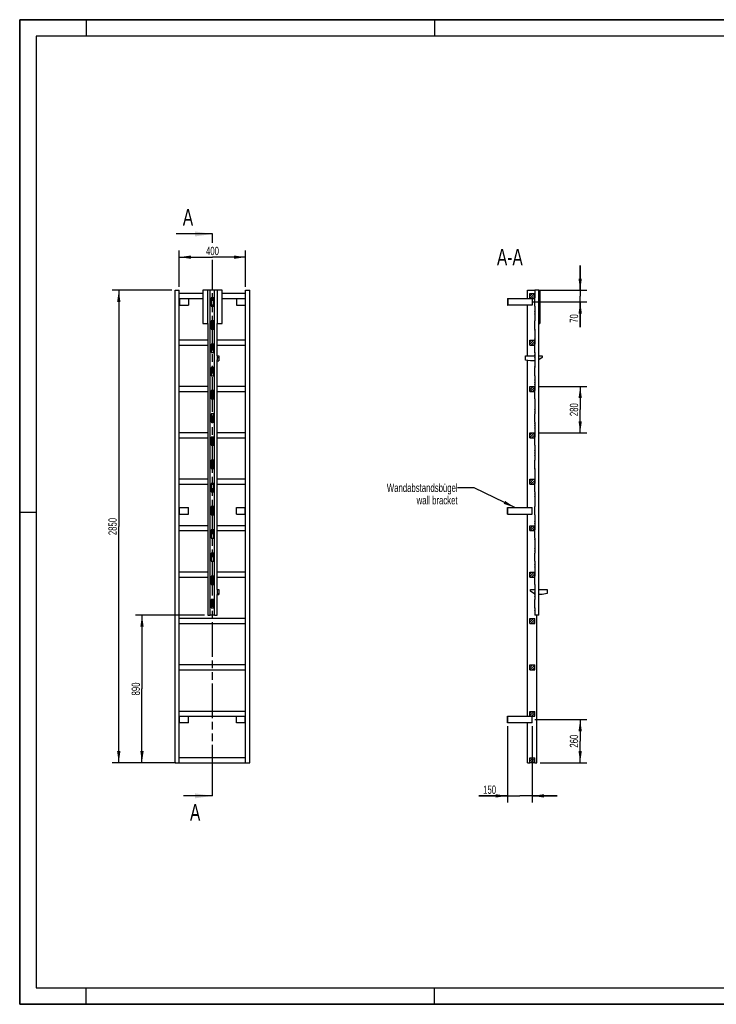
# Model space of a CAD drawing. Header units: millimetres. Extents: x 0 to 8400, y 0 to 5940.
# Tile 1 of 2: x 0 to 4200, y 0 to 5940. Entities that reach past the tile are written whole.
import ezdxf

# ---------------------------------------------------------------- set-up
doc = ezdxf.new("R2010")
doc.units = ezdxf.units.MM
doc.header["$LTSCALE"] = 462
doc.linetypes.add('PHANTOM', pattern=[0.8, 0.45, -0.05, 0.1, -0.05, 0.1, -0.05])
doc.layers.get('0').update_dxf_attribs({"linetype": 'CONTINUOUS'})
for name, color, linetype in [('050_DIMENSIONING', 7, 'CONTINUOUS'), ('053_NOTES', 7, 'CONTINUOUS'), ('HATCHING_BL0', 7, 'CONTINUOUS')]:
    doc.layers.add(name, color=color, linetype=linetype)
doc.styles.get("Standard").update_dxf_attribs({"font": 'txt', "width": 0.7})
doc.dimstyles.new('DIMSTYLE_1', dxfattribs={"dimtxt": 50, "dimasz": 70, "dimexe": 2, "dimexo": 1, "dimtad": 1, "dimdec": 1, "dimtxsty": 'Standard', "dimblk": '_FILLED', "dimblk1": '_FILLED', "dimblk2": '_FILLED', "dimcen": 0.09, "dimazin": 2, "dimtp": 0.5, "dimtm": 0.5, "dimtfac": 1, "dimtdec": 1, "dimtofl": 0, "dimtmove": 0, "dimatfit": 3, "dimldrblk": '_FILLED', "dimfxl": 1, "dimtolj": 1, "dimarcsym": 0})
doc.dimstyles.new('DIMSTYLE_2', dxfattribs={"dimtxt": 50, "dimasz": 70, "dimexe": 2, "dimexo": 1, "dimtad": 1, "dimdec": 1, "dimtxsty": 'Standard', "dimblk": '_FILLED', "dimblk1": '_FILLED', "dimblk2": '_FILLED', "dimcen": 0.09, "dimazin": 2, "dimtp": 0.3, "dimtm": 0.3, "dimtfac": 1, "dimtdec": 1, "dimtofl": 0, "dimtmove": 0, "dimatfit": 3, "dimldrblk": '_FILLED', "dimfxl": 1, "dimtolj": 1, "dimarcsym": 0})
doc.dimstyles.new('DIMSTYLE_3', dxfattribs={"dimtxt": 50, "dimasz": 70, "dimexe": 2, "dimexo": 1, "dimtad": 1, "dimtxsty": 'Standard', "dimblk": '_FILLED', "dimblk1": '_FILLED', "dimblk2": '_FILLED', "dimcen": 0.09, "dimazin": 2, "dimtp": 0.5, "dimtm": 0.5, "dimtfac": 1, "dimtofl": 0, "dimtmove": 0, "dimatfit": 3, "dimldrblk": '_FILLED', "dimfxl": 1, "dimtolj": 1, "dimarcsym": 0})
doc.dimstyles.new('DIMSTYLE_4', dxfattribs={"dimtxt": 50, "dimasz": 70, "dimexe": 2, "dimexo": 1, "dimtad": 1, "dimtxsty": 'Standard', "dimblk": '_FILLED', "dimblk1": '_FILLED', "dimblk2": '_FILLED', "dimcen": 0.09, "dimazin": 2, "dimtp": 2, "dimtm": 2, "dimtfac": 1, "dimtofl": 0, "dimtmove": 0, "dimatfit": 3, "dimldrblk": '_FILLED', "dimfxl": 1, "dimtolj": 1, "dimarcsym": 0})
doc.dimstyles.new('DIMSTYLE_5', dxfattribs={"dimtxt": 50, "dimasz": 70, "dimexe": 2, "dimexo": 1, "dimtad": 1, "dimtxsty": 'Standard', "dimblk": '_FILLED', "dimblk1": '_FILLED', "dimblk2": '_FILLED', "dimcen": 0.09, "dimazin": 2, "dimtp": 0.8, "dimtm": 0.8, "dimtfac": 1, "dimtofl": 0, "dimtmove": 0, "dimatfit": 3, "dimldrblk": '_FILLED', "dimfxl": 1, "dimtolj": 1, "dimarcsym": 0})
doc.dimstyles.get("Standard").update_dxf_attribs({"dimtxt": 50, "dimasz": 70, "dimexe": 2, "dimexo": 1, "dimtad": 1, "dimtxsty": 'Standard', "dimblk": '_FILLED', "dimblk1": '_FILLED', "dimblk2": '_FILLED', "dimcen": 0.09, "dimazin": 2, "dimtol": 1, "dimtp": 0.01, "dimtm": 0.01, "dimtfac": 1, "dimtofl": 0, "dimtmove": 0, "dimatfit": 3, "dimldrblk": '_FILLED', "dimfxl": 1, "dimtolj": 1, "dimarcsym": 0})

# ---------------------------------------------------------------- blocks, each defined once
blk = doc.blocks.new('_FILLED')
at = {"color": 0, "linetype": 'ByBlock'}
blk.add_solid([(0, 0), (-1, 0.143), (-1, -0.143)], dxfattribs=at)
blk = doc.blocks.new('*D2')
at = {"layer": '050_DIMENSIONING', "color": 2, "linetype": 'Continuous', "transparency": 16777216}
for p, q in [((962.3, 4327.4), (962.3, 4547.4)), ((1362.3, 4327.4), (1362.3, 4547.4)), ((962.3, 4507.4), (1162.3, 4507.4)), ((1362.3, 4507.4), (1162.3, 4507.4))]:
    blk.add_line(p, q, dxfattribs=at)
at = {"layer": '050_DIMENSIONING', "color": 2, "linetype": 'Continuous', "transparency": 16777216, "xscale": 70, "yscale": 70, "zscale": 70, "rotation": 180}
blk.add_blockref('_FILLED', (962.3, 4507.4), dxfattribs=at)
at = {"layer": '050_DIMENSIONING', "color": 2, "linetype": 'Continuous', "transparency": 16777216, "xscale": 70, "yscale": 70, "zscale": 70}
blk.add_blockref('_FILLED', (1362.3, 4507.4), dxfattribs=at)
at = {"layer": '050_DIMENSIONING', "color": 2, "linetype": 'Continuous', "transparency": 16777216, "insert": (1162.3, 4569.9), "char_height": 50, "width": 176.786, "attachment_point": 2, "line_spacing_factor": 0.9}
blk.add_mtext('400', dxfattribs=at)
blk = doc.blocks.new('*D3')
at = {"layer": '050_DIMENSIONING', "color": 2, "linetype": 'Continuous', "transparency": 16777216}
for p, q in [((3106.7, 1717.4), (3419.3, 1717.4)), ((3379.3, 1717.4), (3379.3, 1587.4)), ((3379.3, 1457.4), (3379.3, 1587.4)), ((3138.8, 1457.4), (3419.3, 1457.4))]:
    blk.add_line(p, q, dxfattribs=at)
at = {"layer": '050_DIMENSIONING', "color": 2, "linetype": 'Continuous', "transparency": 16777216, "xscale": 70, "yscale": 70, "zscale": 70}
for p, rotation in [((3379.3, 1717.4), 90), ((3379.3, 1457.4), 270)]:
    blk.add_blockref('_FILLED', p, dxfattribs=dict(at, rotation=rotation))
at = {"layer": '050_DIMENSIONING', "color": 2, "linetype": 'Continuous', "transparency": 16777216, "insert": (3316.8, 1587.4), "char_height": 50, "width": 176.786, "attachment_point": 2, "rotation": 90, "line_spacing_factor": 0.9}
blk.add_mtext('260', dxfattribs=at)
blk = doc.blocks.new('*D4')
at = {"layer": '050_DIMENSIONING', "color": 2, "linetype": 'Continuous', "transparency": 16777216}
for p, q in [((3379.3, 4307.4), (3379.3, 4457.4)), ((3379.3, 4457.4), (3379.3, 4272.4)), ((3138.8, 4307.4), (3419.3, 4307.4)), ((3095.9, 4237.4), (3419.3, 4237.4)), ((3379.3, 4084.7), (3379.3, 4272.4)), ((3379.3, 4237.4), (3379.3, 4084.7))]:
    blk.add_line(p, q, dxfattribs=at)
at = {"layer": '050_DIMENSIONING', "color": 2, "linetype": 'Continuous', "transparency": 16777216, "xscale": 70, "yscale": 70, "zscale": 70}
for p, rotation in [((3379.3, 4307.4), 270), ((3379.3, 4237.4), 90)]:
    blk.add_blockref('_FILLED', p, dxfattribs=dict(at, rotation=rotation))
at = {"layer": '050_DIMENSIONING', "color": 2, "linetype": 'Continuous', "transparency": 16777216, "insert": (3316.8, 4163.3), "char_height": 50, "width": 117.857, "attachment_point": 3, "rotation": 90, "line_spacing_factor": 0.9}
blk.add_mtext('70', dxfattribs=at)
blk = doc.blocks.new('*D5')
at = {"layer": '050_DIMENSIONING', "color": 2, "linetype": 'Continuous', "transparency": 16777216}
for p, q in [((2940.3, 1677.4), (2940.3, 1217.4)), ((3090.3, 1677.4), (3090.3, 1217.4)), ((2940.3, 1257.4), (2768.9, 1257.4)), ((2768.9, 1257.4), (3015.3, 1257.4)), ((3240.3, 1257.4), (3015.3, 1257.4)), ((3090.3, 1257.4), (3240.3, 1257.4))]:
    blk.add_line(p, q, dxfattribs=at)
at = {"layer": '050_DIMENSIONING', "color": 2, "linetype": 'Continuous', "transparency": 16777216, "xscale": 70, "yscale": 70, "zscale": 70}
blk.add_blockref('_FILLED', (2940.3, 1257.4), dxfattribs=at)
at = {"layer": '050_DIMENSIONING', "color": 2, "linetype": 'Continuous', "transparency": 16777216, "xscale": 70, "yscale": 70, "zscale": 70, "rotation": 180}
blk.add_blockref('_FILLED', (3090.3, 1257.4), dxfattribs=at)
at = {"layer": '050_DIMENSIONING', "color": 2, "linetype": 'Continuous', "transparency": 16777216, "insert": (2872.5, 1319.9), "char_height": 50, "width": 155.357, "attachment_point": 3, "line_spacing_factor": 0.9}
blk.add_mtext('150', dxfattribs=at)
blk = doc.blocks.new('*D6')
at = {"layer": '050_DIMENSIONING', "color": 2, "linetype": 'Continuous', "transparency": 16777216}
for p, q in [((917.3, 4307.4), (557.3, 4307.4)), ((597.3, 4307.4), (597.3, 2882.4)), ((597.3, 1457.4), (597.3, 2882.4)), ((917.3, 1457.4), (557.3, 1457.4))]:
    blk.add_line(p, q, dxfattribs=at)
at = {"layer": '050_DIMENSIONING', "color": 2, "linetype": 'Continuous', "transparency": 16777216, "xscale": 70, "yscale": 70, "zscale": 70}
for p, rotation in [((597.3, 4307.4), 90), ((597.3, 1457.4), 270)]:
    blk.add_blockref('_FILLED', p, dxfattribs=dict(at, rotation=rotation))
at = {"layer": '050_DIMENSIONING', "color": 2, "linetype": 'Continuous', "transparency": 16777216, "insert": (534.8, 2882.4), "char_height": 50, "width": 230.357, "attachment_point": 2, "rotation": 90, "line_spacing_factor": 0.9}
blk.add_mtext('2850', dxfattribs=at)
blk = doc.blocks.new('*D7')
at = {"layer": '050_DIMENSIONING', "color": 2, "linetype": 'Continuous', "transparency": 16777216}
for p, q in [((1114.3, 2347.4), (697.3, 2347.4)), ((737.3, 2347.4), (737.3, 1902.4)), ((737.3, 1457.4), (737.3, 1902.4)), ((942.3, 1457.4), (697.3, 1457.4))]:
    blk.add_line(p, q, dxfattribs=at)
at = {"layer": '050_DIMENSIONING', "color": 2, "linetype": 'Continuous', "transparency": 16777216, "xscale": 70, "yscale": 70, "zscale": 70}
for p, rotation in [((737.3, 2347.4), 90), ((737.3, 1457.4), 270)]:
    blk.add_blockref('_FILLED', p, dxfattribs=dict(at, rotation=rotation))
at = {"layer": '050_DIMENSIONING', "color": 2, "linetype": 'Continuous', "transparency": 16777216, "insert": (674.8, 1902.4), "char_height": 50, "width": 176.786, "attachment_point": 2, "rotation": 90, "line_spacing_factor": 0.9}
blk.add_mtext('890', dxfattribs=at)
blk = doc.blocks.new('*D8')
at = {"layer": '050_DIMENSIONING', "color": 2, "linetype": 'Continuous', "transparency": 16777216}
for p, q in [((3125.3, 3727.4), (3419.3, 3727.4)), ((3379.3, 3727.4), (3379.3, 3587.4)), ((3379.3, 3447.4), (3379.3, 3587.4)), ((3125.3, 3447.4), (3419.3, 3447.4))]:
    blk.add_line(p, q, dxfattribs=at)
at = {"layer": '050_DIMENSIONING', "color": 2, "linetype": 'Continuous', "transparency": 16777216, "xscale": 70, "yscale": 70, "zscale": 70}
for p, rotation in [((3379.3, 3727.4), 90), ((3379.3, 3447.4), 270)]:
    blk.add_blockref('_FILLED', p, dxfattribs=dict(at, rotation=rotation))
at = {"layer": '050_DIMENSIONING', "color": 2, "linetype": 'Continuous', "transparency": 16777216, "insert": (3316.8, 3587.4), "char_height": 50, "width": 176.786, "attachment_point": 2, "rotation": 90, "line_spacing_factor": 0.9}
blk.add_mtext('280', dxfattribs=at)
blk = doc.blocks.new('XSEC_FILLED')
at = {"color": 0, "linetype": 'ByBlock'}
blk.add_solid([(0, 0), (-1, 0.143), (-1, -0.143)], dxfattribs=at)
blk = doc.blocks.new('HATCHING_BL0', base_point=(1053.2, 2952.4))
at = {"layer": 'HATCHING_BL0', "color": 7, "linetype": 'PHANTOM'}
for p, q in [((1162.3, 4593.5), (1162.3, 4647.4)), ((1162.3, 1357.4), (1162.3, 4491.6)), ((1162.3, 1257.4), (1162.3, 1357.4))]:
    blk.add_line(p, q, dxfattribs=at)
at = {"layer": 'HATCHING_BL0', "color": 7, "linetype": 'Continuous', "char_height": 100, "width": 128.571, "attachment_point": 1, "line_spacing_factor": 0.9}
for insert in [(983.4, 4797.4), (1026.7, 1207.4)]:
    blk.add_mtext('A', dxfattribs=dict(at, insert=insert))
at = {"layer": 'HATCHING_BL0', "color": 7, "linetype": 'Continuous'}
for points in [[(1162.3, 4647.4), (944.1, 4647.4)], [(1162.3, 1257.4), (987.4, 1257.4)]]:
    blk.add_leader(points, dimstyle='Standard', override={"dimasz": 105, "dimtad": 0, "dimldrblk": 'XSEC_FILLED'}, dxfattribs=at)

msp = doc.modelspace()

# ---------------------------------------------------------------- hatches: boundary and pattern name
at = {"linetype": 'Continuous'}
h = msp.add_hatch(dxfattribs=at)
h.set_pattern_fill('A', color=2, scale=9.722718, angle=45, style=0, pattern_type=0)
h.set_pattern_definition([(45, (0, 0), (-6.875, 6.875), [])])
edge = h.paths.add_edge_path()
edge.add_line((3105.344, 1457.417), (3075.344, 1457.417))
edge.add_line((3075.344, 1457.417), (3075.344, 1487.417))
edge.add_line((3075.344, 1487.417), (3105.344, 1487.417))
edge.add_line((3105.344, 1457.417), (3105.344, 1487.417))
edge = h.paths.add_edge_path()
edge.add_line((3075.344, 1737.417), (3075.344, 1767.417))
edge.add_line((3075.344, 1767.417), (3105.344, 1767.417))
edge.add_line((3105.344, 1737.417), (3105.344, 1767.417))
edge.add_line((3075.344, 1737.417), (3105.344, 1737.417))
edge = h.paths.add_edge_path()
edge.add_line((3075.344, 2017.417), (3075.344, 2047.417))
edge.add_line((3075.344, 2047.417), (3105.344, 2047.417))
edge.add_line((3105.344, 2017.417), (3105.344, 2047.417))
edge.add_line((3075.344, 2017.417), (3105.344, 2017.417))
edge = h.paths.add_edge_path()
edge.add_line((3075.344, 2297.417), (3075.344, 2327.417))
edge.add_line((3075.344, 2327.417), (3105.344, 2327.417))
edge.add_line((3105.344, 2297.417), (3105.344, 2327.417))
edge.add_line((3075.344, 2297.417), (3105.344, 2297.417))
edge = h.paths.add_edge_path()
edge.add_line((3075.344, 2577.417), (3075.344, 2607.417))
edge.add_line((3075.344, 2607.417), (3105.344, 2607.417))
edge.add_line((3105.344, 2577.417), (3105.344, 2607.417))
edge.add_line((3075.344, 2577.417), (3105.344, 2577.417))
edge = h.paths.add_edge_path()
edge.add_line((3075.344, 2857.417), (3075.344, 2887.417))
edge.add_line((3075.344, 2887.417), (3105.344, 2887.417))
edge.add_line((3105.344, 2857.417), (3105.344, 2887.417))
edge.add_line((3075.344, 2857.417), (3105.344, 2857.417))
edge = h.paths.add_edge_path()
edge.add_line((3075.344, 3137.417), (3075.344, 3167.417))
edge.add_line((3075.344, 3167.417), (3105.344, 3167.417))
edge.add_line((3105.344, 3137.417), (3105.344, 3167.417))
edge.add_line((3075.344, 3137.417), (3105.344, 3137.417))
edge = h.paths.add_edge_path()
edge.add_line((3075.344, 3417.417), (3075.344, 3447.417))
edge.add_line((3075.344, 3447.417), (3105.344, 3447.417))
edge.add_line((3105.344, 3417.417), (3105.344, 3447.417))
edge.add_line((3075.344, 3417.417), (3105.344, 3417.417))
edge = h.paths.add_edge_path()
edge.add_line((3075.344, 3697.417), (3075.344, 3727.417))
edge.add_line((3075.344, 3727.417), (3105.344, 3727.417))
edge.add_line((3105.344, 3697.417), (3105.344, 3727.417))
edge.add_line((3075.344, 3697.417), (3105.344, 3697.417))
edge = h.paths.add_edge_path()
edge.add_line((3075.344, 3977.417), (3075.344, 4007.417))
edge.add_line((3075.344, 4007.417), (3105.344, 4007.417))
edge.add_line((3105.344, 3977.417), (3105.344, 4007.417))
edge.add_line((3075.344, 3977.417), (3105.344, 3977.417))
edge = h.paths.add_edge_path()
edge.add_line((3075.344, 4257.417), (3075.344, 4287.417))
edge.add_line((3075.344, 4287.417), (3105.344, 4287.417))
edge.add_line((3105.344, 4257.417), (3105.344, 4287.417))
edge.add_line((3075.344, 4257.417), (3105.344, 4257.417))
edge = h.paths.add_edge_path()
edge.add_line((3105.444, 2392.417), (3105.444, 2347.417))
edge.add_line((3106.344, 2392.417), (3105.444, 2392.417))
edge.add_line((3106.344, 2392.417), (3106.344, 2347.417))
edge.add_line((3106.344, 2347.417), (3105.444, 2347.417))
edge = h.paths.add_edge_path()
edge.add_line((3105.444, 2532.417), (3105.444, 2442.417))
edge.add_line((3106.344, 2532.417), (3105.444, 2532.417))
edge.add_line((3106.344, 2532.417), (3106.344, 2442.417))
edge.add_line((3106.344, 2442.417), (3105.444, 2442.417))
edge = h.paths.add_edge_path()
edge.add_line((3105.444, 2672.417), (3105.444, 2582.417))
edge.add_line((3106.344, 2672.417), (3105.444, 2672.417))
edge.add_line((3106.344, 2672.417), (3106.344, 2582.417))
edge.add_line((3106.344, 2582.417), (3105.444, 2582.417))
edge = h.paths.add_edge_path()
edge.add_line((3105.444, 2812.417), (3105.444, 2722.417))
edge.add_line((3106.344, 2812.417), (3105.444, 2812.417))
edge.add_line((3106.344, 2812.417), (3106.344, 2722.417))
edge.add_line((3106.344, 2722.417), (3105.444, 2722.417))
edge = h.paths.add_edge_path()
edge.add_line((3105.444, 2952.417), (3105.444, 2862.417))
edge.add_line((3106.344, 2952.417), (3105.444, 2952.417))
edge.add_line((3106.344, 2952.417), (3106.344, 2862.417))
edge.add_line((3106.344, 2862.417), (3105.444, 2862.417))
edge = h.paths.add_edge_path()
edge.add_line((3105.444, 3092.417), (3105.444, 3002.417))
edge.add_line((3106.344, 3092.417), (3105.444, 3092.417))
edge.add_line((3106.344, 3092.417), (3106.344, 3002.417))
edge.add_line((3106.344, 3002.417), (3105.444, 3002.417))
edge = h.paths.add_edge_path()
edge.add_line((3105.444, 3232.417), (3105.444, 3142.417))
edge.add_line((3106.344, 3232.417), (3105.444, 3232.417))
edge.add_line((3106.344, 3232.417), (3106.344, 3142.417))
edge.add_line((3106.344, 3142.417), (3105.444, 3142.417))
edge = h.paths.add_edge_path()
edge.add_line((3105.444, 3372.417), (3105.444, 3282.417))
edge.add_line((3106.344, 3372.417), (3105.444, 3372.417))
edge.add_line((3106.344, 3372.417), (3106.344, 3282.417))
edge.add_line((3106.344, 3282.417), (3105.444, 3282.417))
edge = h.paths.add_edge_path()
edge.add_line((3106.344, 4307.417), (3105.444, 4307.417))
edge.add_line((3106.344, 4307.417), (3106.344, 4262.417))
edge.add_line((3106.344, 4262.417), (3105.444, 4262.417))
edge.add_line((3105.444, 4307.417), (3105.444, 4262.417))
edge = h.paths.add_edge_path()
edge.add_line((3105.444, 3512.417), (3105.444, 3422.417))
edge.add_line((3106.344, 3512.417), (3105.444, 3512.417))
edge.add_line((3106.344, 3512.417), (3106.344, 3422.417))
edge.add_line((3106.344, 3422.417), (3105.444, 3422.417))
edge = h.paths.add_edge_path()
edge.add_line((3105.444, 3652.417), (3105.444, 3562.417))
edge.add_line((3106.344, 3652.417), (3105.444, 3652.417))
edge.add_line((3106.344, 3652.417), (3106.344, 3562.417))
edge.add_line((3106.344, 3562.417), (3105.444, 3562.417))
edge = h.paths.add_edge_path()
edge.add_line((3105.444, 3792.417), (3105.444, 3702.417))
edge.add_line((3106.344, 3792.417), (3105.444, 3792.417))
edge.add_line((3106.344, 3792.417), (3106.344, 3702.417))
edge.add_line((3106.344, 3702.417), (3105.444, 3702.417))
edge = h.paths.add_edge_path()
edge.add_line((3105.444, 3932.417), (3105.444, 3842.417))
edge.add_line((3106.344, 3932.417), (3105.444, 3932.417))
edge.add_line((3106.344, 3932.417), (3106.344, 3842.417))
edge.add_line((3106.344, 3842.417), (3105.444, 3842.417))
edge = h.paths.add_edge_path()
edge.add_line((3105.444, 4072.417), (3105.444, 3982.417))
edge.add_line((3106.344, 4072.417), (3105.444, 4072.417))
edge.add_line((3106.344, 4072.417), (3106.344, 3982.417))
edge.add_line((3106.344, 3982.417), (3105.444, 3982.417))
edge = h.paths.add_edge_path()
edge.add_line((3105.444, 4212.417), (3105.444, 4122.417))
edge.add_line((3106.344, 4212.417), (3105.444, 4212.417))
edge.add_line((3106.344, 4212.417), (3106.344, 4122.417))
edge.add_line((3106.344, 4122.417), (3105.444, 4122.417))

# ---------------------------------------------------------------- linework, layer by layer
at = {"color": 7, "linetype": 'Continuous'}
for p, q in [((0, 5940), (8400, 5940)), ((0, 0), (0, 5940)), ((937.255, 1457.417), (937.255, 4307.417)), ((937.255, 4307.417), (962.255, 4307.417)), ((962.255, 1457.417), (962.255, 4307.417)), ((1104.255, 4287.417), (962.255, 4287.417)), ((1134.255, 4307.417), (1104.255, 4307.417)), ((1104.255, 4307.417), (1104.255, 4107.417)), ((1149.255, 4307.417), (1134.255, 4307.417)), ((1134.255, 4107.417), (1134.255, 4307.417)), ((1149.255, 2347.417), (1149.255, 4307.417)), ((1175.255, 4307.417), (1149.255, 4307.417)), ((1175.255, 2347.417), (1175.255, 4307.417)), ((1190.255, 4307.417), (1175.255, 4307.417)), ((1190.255, 4307.417), (1190.255, 4107.417)), ((1220.255, 4307.417), (1190.255, 4307.417)), ((1220.255, 4107.417), (1220.255, 4307.417)), ((1362.255, 4287.417), (1220.255, 4287.417)), ((1362.255, 1457.417), (1362.255, 4307.417)), ((1362.255, 4307.417), (1387.255, 4307.417)), ((1387.255, 1457.417), (1387.255, 4307.417)), ((3061.844, 4307.417), (3105.444, 4307.417)), ((3061.844, 4257.417), (3061.844, 4307.417)), ((3075.344, 4287.417), (3105.344, 4287.417)), ((3075.344, 4257.417), (3075.344, 4287.417)), ((3105.344, 4257.417), (3105.344, 4287.417)), ((3105.444, 4307.417), (3105.444, 4262.417)), ((3106.344, 4307.417), (3105.444, 4307.417)), ((3128.344, 4307.417), (3106.344, 4307.417)), ((3106.344, 4307.417), (3106.344, 4262.417)), ((3129.344, 4307.417), (3128.344, 4307.417)), ((3128.344, 4307.417), (3128.344, 2347.417)), ((3129.344, 2347.417), (3129.344, 4307.417)), ((3129.344, 4307.417), (3135.444, 4307.417)), ((3135.444, 4307.417), (3135.444, 4107.417)), ((962.255, 4257.417), (1104.255, 4257.417)), ((962.255, 4217.417), (964.255, 4217.417)), ((964.255, 4257.417), (964.255, 4217.417)), ((964.255, 4217.417), (1017.255, 4217.417)), ((1017.255, 4257.417), (1017.255, 4217.417)), ((1155.255, 4262.417), (1155.255, 4212.417)), ((1169.255, 4262.417), (1155.255, 4262.417)), ((1155.255, 4257.417), (1169.255, 4257.417)), ((1169.255, 4212.417), (1169.255, 4262.417)), ((1220.255, 4257.417), (1362.255, 4257.417)), ((1307.255, 4257.417), (1307.255, 4217.417)), ((1307.255, 4217.417), (1360.255, 4217.417)), ((1360.255, 4257.417), (1360.255, 4217.417)), ((1360.255, 4217.417), (1362.255, 4217.417)), ((2940.344, 4257.417), (2942.344, 4257.417)), ((2940.344, 4257.417), (2940.344, 4217.417)), ((2940.344, 4217.417), (2942.344, 4217.417)), ((2942.344, 4257.417), (3075.344, 4257.417)), ((2942.344, 4257.417), (2942.344, 4217.417)), ((3090.344, 4217.417), (2942.344, 4217.417)), ((3061.844, 3911.917), (3061.844, 4217.417)), ((3075.344, 4257.417), (3105.344, 4257.417)), ((3090.344, 4257.417), (3090.344, 4217.417)), ((3105.444, 4212.417), (3105.444, 4262.417)), ((3106.344, 4262.417), (3105.444, 4262.417)), ((3106.344, 4212.417), (3106.344, 4262.417)), ((1155.255, 4212.417), (1169.255, 4212.417)), ((3105.444, 4212.417), (3105.444, 4122.417)), ((3106.344, 4212.417), (3105.444, 4212.417)), ((3106.344, 4212.417), (3106.344, 4122.417)), ((1104.255, 4107.417), (1134.255, 4107.417)), ((1134.255, 4107.417), (1134.255, 2347.417)), ((1155.255, 4122.417), (1155.255, 4072.417)), ((1169.255, 4122.417), (1155.255, 4122.417)), ((1169.255, 4072.417), (1169.255, 4122.417)), ((1190.255, 3911.917), (1190.255, 4107.417)), ((1190.255, 4107.417), (1220.255, 4107.417)), ((3105.444, 4072.417), (3105.444, 4122.417)), ((3106.344, 4122.417), (3105.444, 4122.417)), ((3106.344, 4072.417), (3106.344, 4122.417)), ((3129.344, 4107.417), (3135.444, 4107.417)), ((1155.255, 4072.417), (1169.255, 4072.417)), ((3105.444, 4072.417), (3105.444, 3982.417)), ((3106.344, 4072.417), (3105.444, 4072.417)), ((3106.344, 4072.417), (3106.344, 3982.417)), ((1134.255, 4007.417), (962.255, 4007.417)), ((1155.255, 3982.417), (1155.255, 3932.417)), ((1169.255, 3982.417), (1155.255, 3982.417)), ((1169.255, 3932.417), (1169.255, 3982.417)), ((1362.255, 4007.417), (1190.255, 4007.417)), ((3075.344, 4007.417), (3105.344, 4007.417)), ((3075.344, 3977.417), (3075.344, 4007.417)), ((3105.344, 3977.417), (3105.344, 4007.417)), ((3105.444, 3932.417), (3105.444, 3982.417)), ((3106.344, 3982.417), (3105.444, 3982.417)), ((3106.344, 3932.417), (3106.344, 3982.417)), ((962.255, 3977.417), (1134.255, 3977.417)), ((1155.255, 3977.417), (1169.255, 3977.417)), ((1155.255, 3932.417), (1169.255, 3932.417)), ((1190.255, 3977.417), (1362.255, 3977.417)), ((3075.344, 3977.417), (3105.344, 3977.417)), ((3105.444, 3932.417), (3105.444, 3842.417)), ((3106.344, 3932.417), (3105.444, 3932.417)), ((3106.344, 3932.417), (3106.344, 3842.417)), ((1190.255, 3911.917), (1200.255, 3911.917)), ((1190.255, 3911.917), (1190.255, 3901.917)), ((1190.255, 3901.917), (1190.255, 3888.517)), ((1190.255, 3901.917), (1200.255, 3901.917)), ((1190.255, 2502.417), (1190.255, 3888.517)), ((1190.255, 3881.917), (1200.255, 3881.917)), ((1200.255, 3911.917), (1200.255, 3901.917)), ((1200.255, 3901.917), (1200.255, 3881.917)), ((3049.444, 3911.917), (3105.444, 3911.917)), ((3049.444, 3886.917), (3049.444, 3911.917)), ((3079.444, 3881.917), (3049.444, 3886.917)), ((3061.844, 2997.417), (3061.844, 3884.851)), ((3105.444, 3881.917), (3079.444, 3881.917)), ((3129.344, 3911.917), (3149.444, 3911.917)), ((3149.444, 3901.917), (3129.344, 3888.517)), ((3149.444, 3911.917), (3149.444, 3901.917)), ((1155.255, 3842.417), (1155.255, 3792.417)), ((1169.255, 3842.417), (1155.255, 3842.417)), ((1169.255, 3792.417), (1169.255, 3842.417)), ((3105.444, 3792.417), (3105.444, 3842.417)), ((3106.344, 3842.417), (3105.444, 3842.417)), ((3106.344, 3792.417), (3106.344, 3842.417)), ((1155.255, 3792.417), (1169.255, 3792.417)), ((3105.444, 3792.417), (3105.444, 3702.417)), ((3106.344, 3792.417), (3105.444, 3792.417)), ((3106.344, 3792.417), (3106.344, 3702.417)), ((1134.255, 3727.417), (962.255, 3727.417)), ((962.255, 3697.417), (1134.255, 3697.417)), ((1155.255, 3702.417), (1155.255, 3652.417)), ((1169.255, 3702.417), (1155.255, 3702.417)), ((1155.255, 3697.417), (1169.255, 3697.417)), ((1169.255, 3652.417), (1169.255, 3702.417)), ((1362.255, 3727.417), (1190.255, 3727.417)), ((1190.255, 3697.417), (1362.255, 3697.417)), ((3075.344, 3727.417), (3105.344, 3727.417)), ((3075.344, 3697.417), (3075.344, 3727.417)), ((3075.344, 3697.417), (3105.344, 3697.417)), ((3105.344, 3697.417), (3105.344, 3727.417)), ((3105.444, 3652.417), (3105.444, 3702.417)), ((3106.344, 3702.417), (3105.444, 3702.417)), ((3106.344, 3652.417), (3106.344, 3702.417)), ((1155.255, 3652.417), (1169.255, 3652.417)), ((3105.444, 3652.417), (3105.444, 3562.417)), ((3106.344, 3652.417), (3105.444, 3652.417)), ((3106.344, 3652.417), (3106.344, 3562.417)), ((1155.255, 3562.417), (1155.255, 3512.417)), ((1169.255, 3562.417), (1155.255, 3562.417)), ((1155.255, 3512.417), (1169.255, 3512.417)), ((1169.255, 3512.417), (1169.255, 3562.417)), ((3105.444, 3512.417), (3105.444, 3562.417)), ((3106.344, 3562.417), (3105.444, 3562.417)), ((3105.444, 3512.417), (3105.444, 3422.417)), ((3106.344, 3512.417), (3105.444, 3512.417)), ((3106.344, 3512.417), (3106.344, 3562.417)), ((3106.344, 3512.417), (3106.344, 3422.417)), ((1134.255, 3447.417), (962.255, 3447.417)), ((1362.255, 3447.417), (1190.255, 3447.417)), ((3075.344, 3447.417), (3105.344, 3447.417)), ((3075.344, 3417.417), (3075.344, 3447.417)), ((3105.344, 3417.417), (3105.344, 3447.417)), ((962.255, 3417.417), (1134.255, 3417.417)), ((1155.255, 3422.417), (1155.255, 3372.417)), ((1169.255, 3422.417), (1155.255, 3422.417)), ((1155.255, 3417.417), (1169.255, 3417.417)), ((1169.255, 3372.417), (1169.255, 3422.417)), ((1190.255, 3417.417), (1362.255, 3417.417)), ((3075.344, 3417.417), (3105.344, 3417.417)), ((3105.444, 3372.417), (3105.444, 3422.417)), ((3106.344, 3422.417), (3105.444, 3422.417)), ((3106.344, 3372.417), (3106.344, 3422.417)), ((1155.255, 3372.417), (1169.255, 3372.417)), ((3105.444, 3372.417), (3105.444, 3282.417)), ((3106.344, 3372.417), (3105.444, 3372.417)), ((3106.344, 3372.417), (3106.344, 3282.417)), ((1155.255, 3282.417), (1155.255, 3232.417)), ((1169.255, 3282.417), (1155.255, 3282.417)), ((1169.255, 3232.417), (1169.255, 3282.417)), ((3105.444, 3232.417), (3105.444, 3282.417)), ((3106.344, 3282.417), (3105.444, 3282.417)), ((3106.344, 3232.417), (3106.344, 3282.417)), ((1155.255, 3232.417), (1169.255, 3232.417)), ((3105.444, 3232.417), (3105.444, 3142.417)), ((3106.344, 3232.417), (3105.444, 3232.417)), ((3106.344, 3232.417), (3106.344, 3142.417)), ((1134.255, 3167.417), (962.255, 3167.417)), ((1362.255, 3167.417), (1190.255, 3167.417)), ((3075.344, 3167.417), (3105.344, 3167.417)), ((3075.344, 3137.417), (3075.344, 3167.417)), ((3105.344, 3137.417), (3105.344, 3167.417)), ((962.255, 3137.417), (1134.255, 3137.417)), ((1155.255, 3142.417), (1155.255, 3092.417)), ((1169.255, 3142.417), (1155.255, 3142.417)), ((1155.255, 3137.417), (1169.255, 3137.417)), ((1155.255, 3092.417), (1169.255, 3092.417)), ((1169.255, 3092.417), (1169.255, 3142.417)), ((1190.255, 3137.417), (1362.255, 3137.417)), ((3075.344, 3137.417), (3105.344, 3137.417)), ((3105.444, 3092.417), (3105.444, 3142.417)), ((3106.344, 3142.417), (3105.444, 3142.417)), ((3105.444, 3092.417), (3105.444, 3002.417)), ((3106.344, 3092.417), (3105.444, 3092.417)), ((3106.344, 3092.417), (3106.344, 3142.417)), ((3106.344, 3092.417), (3106.344, 3002.417)), ((962.255, 2997.417), (964.255, 2997.417)), ((964.255, 2957.417), (964.255, 2997.417)), ((964.255, 2997.417), (1017.255, 2997.417)), ((1017.255, 2957.417), (1017.255, 2997.417)), ((1155.255, 3002.417), (1155.255, 2952.417)), ((1169.255, 3002.417), (1155.255, 3002.417)), ((1169.255, 2952.417), (1169.255, 3002.417)), ((1307.255, 2957.417), (1307.255, 2997.417)), ((1307.255, 2997.417), (1360.255, 2997.417)), ((1360.255, 2957.417), (1360.255, 2997.417)), ((1360.255, 2997.417), (1362.255, 2997.417)), ((2940.344, 2997.417), (2942.344, 2997.417)), ((2940.344, 2957.417), (2940.344, 2997.417)), ((2942.344, 2997.417), (3090.344, 2997.417)), ((2942.344, 2957.417), (2942.344, 2997.417)), ((3090.344, 2957.417), (3090.344, 2997.417)), ((3105.444, 2952.417), (3105.444, 3002.417)), ((3106.344, 3002.417), (3105.444, 3002.417)), ((3106.344, 2952.417), (3106.344, 3002.417)), ((962.255, 2957.417), (964.255, 2957.417)), ((964.255, 2957.417), (1017.255, 2957.417)), ((1155.255, 2952.417), (1169.255, 2952.417)), ((1307.255, 2957.417), (1360.255, 2957.417)), ((1360.255, 2957.417), (1362.255, 2957.417)), ((2940.344, 2957.417), (2942.344, 2957.417)), ((2942.344, 2957.417), (3090.344, 2957.417)), ((3061.844, 1737.417), (3061.844, 2957.417)), ((3105.444, 2952.417), (3105.444, 2862.417)), ((3106.344, 2952.417), (3105.444, 2952.417)), ((3106.344, 2952.417), (3106.344, 2862.417)), ((1134.255, 2887.417), (962.255, 2887.417)), ((962.255, 2857.417), (1134.255, 2857.417)), ((1155.255, 2862.417), (1155.255, 2812.417)), ((1169.255, 2862.417), (1155.255, 2862.417)), ((1155.255, 2857.417), (1169.255, 2857.417)), ((1169.255, 2812.417), (1169.255, 2862.417)), ((1362.255, 2887.417), (1190.255, 2887.417)), ((1190.255, 2857.417), (1362.255, 2857.417)), ((3075.344, 2887.417), (3105.344, 2887.417)), ((3075.344, 2857.417), (3075.344, 2887.417)), ((3075.344, 2857.417), (3105.344, 2857.417)), ((3105.344, 2857.417), (3105.344, 2887.417)), ((3105.444, 2812.417), (3105.444, 2862.417)), ((3106.344, 2862.417), (3105.444, 2862.417)), ((3106.344, 2812.417), (3106.344, 2862.417)), ((1155.255, 2812.417), (1169.255, 2812.417)), ((3105.444, 2812.417), (3105.444, 2722.417)), ((3106.344, 2812.417), (3105.444, 2812.417)), ((3106.344, 2812.417), (3106.344, 2722.417)), ((1155.255, 2722.417), (1155.255, 2672.417)), ((1169.255, 2722.417), (1155.255, 2722.417)), ((1169.255, 2672.417), (1169.255, 2722.417)), ((3105.444, 2672.417), (3105.444, 2722.417)), ((3106.344, 2722.417), (3105.444, 2722.417)), ((3106.344, 2672.417), (3106.344, 2722.417)), ((1155.255, 2672.417), (1169.255, 2672.417)), ((3105.444, 2672.417), (3105.444, 2582.417)), ((3106.344, 2672.417), (3105.444, 2672.417)), ((3106.344, 2672.417), (3106.344, 2582.417)), ((1134.255, 2607.417), (962.255, 2607.417)), ((962.255, 2577.417), (1134.255, 2577.417)), ((1155.255, 2582.417), (1155.255, 2532.417)), ((1169.255, 2582.417), (1155.255, 2582.417)), ((1155.255, 2577.417), (1169.255, 2577.417)), ((1169.255, 2532.417), (1169.255, 2582.417)), ((1362.255, 2607.417), (1190.255, 2607.417)), ((1190.255, 2577.417), (1362.255, 2577.417)), ((3075.344, 2607.417), (3105.344, 2607.417)), ((3075.344, 2577.417), (3075.344, 2607.417)), ((3075.344, 2577.417), (3105.344, 2577.417)), ((3105.344, 2577.417), (3105.344, 2607.417)), ((3105.444, 2532.417), (3105.444, 2582.417)), ((3106.344, 2582.417), (3105.444, 2582.417)), ((3106.344, 2532.417), (3106.344, 2582.417)), ((1155.255, 2532.417), (1169.255, 2532.417)), ((1190.255, 2502.417), (1200.255, 2502.417)), ((1190.255, 2502.417), (1190.255, 2477.417)), ((1200.255, 2502.417), (1200.255, 2477.417)), ((3079.344, 2502.417), (3105.444, 2502.417)), ((3079.344, 2492.417), (3079.344, 2502.417)), ((3105.444, 2532.417), (3105.444, 2442.417)), ((3106.344, 2532.417), (3105.444, 2532.417)), ((3106.344, 2532.417), (3106.344, 2442.417)), ((3129.344, 2502.417), (3179.344, 2502.417)), ((3179.344, 2502.417), (3179.344, 2477.417)), ((1155.255, 2442.417), (1155.255, 2392.417)), ((1169.255, 2442.417), (1155.255, 2442.417)), ((1169.255, 2392.417), (1169.255, 2442.417)), ((1190.255, 2477.417), (1190.255, 2472.417)), ((1190.255, 2477.417), (1200.255, 2477.417)), ((1190.255, 2347.417), (1190.255, 2472.417)), ((1190.255, 2472.417), (1200.255, 2472.417)), ((1200.255, 2477.417), (1200.255, 2472.417)), ((3105.444, 2475.017), (3079.344, 2492.417)), ((3105.444, 2392.417), (3105.444, 2442.417)), ((3106.344, 2442.417), (3105.444, 2442.417)), ((3106.344, 2392.417), (3106.344, 2442.417)), ((3149.344, 2472.417), (3129.344, 2472.417)), ((3179.344, 2477.417), (3149.344, 2472.417)), ((1155.255, 2392.417), (1169.255, 2392.417)), ((3105.444, 2392.417), (3105.444, 2347.417)), ((3106.344, 2392.417), (3105.444, 2392.417)), ((3106.344, 2392.417), (3106.344, 2347.417)), ((1362.255, 2327.417), (962.255, 2327.417)), ((1134.255, 2347.417), (1149.255, 2347.417)), ((1175.255, 2347.417), (1149.255, 2347.417)), ((1175.255, 2347.417), (1190.255, 2347.417)), ((3075.344, 2327.417), (3105.344, 2327.417)), ((3075.344, 2297.417), (3075.344, 2327.417)), ((3105.344, 2297.417), (3105.344, 2327.417)), ((3106.344, 2347.417), (3105.444, 2347.417)), ((3128.344, 2347.417), (3106.344, 2347.417)), ((3118.844, 1457.417), (3118.844, 2347.417)), ((3129.344, 2347.417), (3128.344, 2347.417)), ((962.255, 2297.417), (1362.255, 2297.417)), ((3075.344, 2297.417), (3105.344, 2297.417)), ((1362.255, 2047.417), (962.255, 2047.417)), ((3075.344, 2047.417), (3105.344, 2047.417)), ((3075.344, 2017.417), (3075.344, 2047.417)), ((3105.344, 2017.417), (3105.344, 2047.417)), ((962.255, 2017.417), (1362.255, 2017.417)), ((3075.344, 2017.417), (3105.344, 2017.417)), ((1362.255, 1767.417), (962.255, 1767.417)), ((962.255, 1737.417), (1362.255, 1737.417)), ((964.255, 1697.417), (964.255, 1737.417)), ((1017.255, 1697.417), (1017.255, 1737.417)), ((1307.255, 1697.417), (1307.255, 1737.417)), ((1360.255, 1697.417), (1360.255, 1737.417)), ((2940.344, 1737.417), (2942.344, 1737.417)), ((2940.344, 1697.417), (2940.344, 1737.417)), ((2942.344, 1737.417), (3075.344, 1737.417)), ((2942.344, 1697.417), (2942.344, 1737.417)), ((3075.344, 1767.417), (3105.344, 1767.417)), ((3075.344, 1737.417), (3075.344, 1767.417)), ((3075.344, 1737.417), (3105.344, 1737.417)), ((3090.344, 1697.417), (3090.344, 1737.417)), ((3105.344, 1737.417), (3105.344, 1767.417)), ((964.255, 1697.417), (962.255, 1697.417)), ((1017.255, 1697.417), (964.255, 1697.417)), ((1360.255, 1697.417), (1307.255, 1697.417)), ((1362.255, 1697.417), (1360.255, 1697.417)), ((2942.344, 1697.417), (2940.344, 1697.417)), ((3090.344, 1697.417), (2942.344, 1697.417)), ((3061.844, 1457.417), (3061.844, 1697.417)), ((1362.255, 1487.417), (962.255, 1487.417)), ((3075.344, 1487.417), (3105.344, 1487.417)), ((3075.344, 1457.417), (3075.344, 1487.417)), ((3105.344, 1457.417), (3105.344, 1487.417)), ((937.255, 1457.417), (962.255, 1457.417)), ((962.255, 1457.417), (1362.255, 1457.417)), ((1362.255, 1457.417), (1387.255, 1457.417)), ((3061.844, 1457.417), (3075.344, 1457.417)), ((3105.344, 1457.417), (3075.344, 1457.417)), ((3105.344, 1457.417), (3118.844, 1457.417)), ((0, 0), (8400, 0))]:
    msp.add_line(p, q, dxfattribs=at)
at = {"color": 3, "linetype": 'Continuous'}
for p, q in [((0, 5940), (0, 0)), ((8400, 5940), (0, 5940)), ((400, 5940), (400, 5840)), ((2500, 5940), (2500, 5840)), ((0, 2970), (100, 2970)), ((400, 0), (400, 100)), ((2500, 0), (2500, 100)), ((8400, 0), (0, 0))]:
    msp.add_line(p, q, dxfattribs=at)
at = {"color": 5, "linetype": 'Continuous'}
for p, q in [((100, 5840), (100, 100)), ((8300, 5840), (100, 5840)), ((100, 100), (8300, 100))]:
    msp.add_line(p, q, dxfattribs=at)

# ---------------------------------------------------------------- block references
at = {"layer": 'HATCHING_BL0'}
msp.add_blockref('HATCHING_BL0', (1053.199, 2952.417), dxfattribs=at)

# ---------------------------------------------------------------- texts
at = {"layer": '053_NOTES', "color": 2, "linetype": 'Continuous', "attachment_point": 3, "line_spacing_factor": 0.9}
for s, insert, char_height, width in [('A-A', (3033.192, 4557.417), 100, 364.28571), ('Wandabstandsbügel\\Pwall bracket', (2640.344, 3141.016), 50, 945.35714)]:
    msp.add_mtext(s, dxfattribs=dict(at, insert=insert, char_height=char_height, width=width))

# ---------------------------------------------------------------- dimensions: what is measured, and where the dimension line sits
at = {"layer": '050_DIMENSIONING', "color": 2, "linetype": 'Continuous'}
for base, p1, p2, dimstyle, picture, middle in [((1362.255, 4507.417), (962.255, 4326.417), (1362.255, 4326.417), 'DIMSTYLE_1', '*D2', (1155.112, 4507.417)), ((3090.344, 1257.417), (2940.344, 1678.417), (3090.344, 1678.417), 'DIMSTYLE_3', '*D5', (2813.589, 1257.417))]:
    dim = msp.add_linear_dim(base=base, p1=p1, p2=p2, dimstyle=dimstyle, dxfattribs=at)
    dim.commit()
    dim.dimension.update_dxf_attribs({"geometry": picture, "text_midpoint": middle, "dimtype": 160})
for base, p1, p2, angle, dimstyle, picture, middle in [((3379.344, 4237.417), (3137.844, 4307.417), (3094.925, 4237.417), 270, 'DIMSTYLE_2', '*D4', (3379.344, 4116.857)), ((597.255, 4307.417), (918.255, 1457.417), (918.255, 4307.417), 90, 'DIMSTYLE_4', '*D6', (597.255, 2875.274)), ((3379.344, 3447.417), (3124.344, 3727.417), (3124.344, 3447.417), 270, 'DIMSTYLE_3', '*D8', (3379.344, 3580.274)), ((737.255, 1457.417), (1115.255, 2347.417), (943.255, 1457.417), 270, 'DIMSTYLE_5', '*D7', (737.255, 1895.274)), ((3379.344, 1717.417), (3137.844, 1457.417), (3105.746, 1717.417), 90, 'DIMSTYLE_1', '*D3', (3379.344, 1580.274))]:
    dim = msp.add_linear_dim(base=base, p1=p1, p2=p2, angle=angle, dimstyle=dimstyle, dxfattribs=at)
    dim.commit()
    dim.dimension.update_dxf_attribs({"geometry": picture, "text_midpoint": middle, "dimtype": 160})

# ---------------------------------------------------------------- leaders
at = {"layer": '053_NOTES', "color": 2, "linetype": 'Continuous', "annotation_type": 0, "has_hookline": 1, "hookline_direction": 1, "text_width": 578.176}
msp.add_leader([(2985.419, 2997.417), (2740.344, 3116.016), (2640.344, 3116.016)], dimstyle='Standard', override={"dimtad": 0}, dxfattribs=at)

doc.saveas('drawing.dxf')
